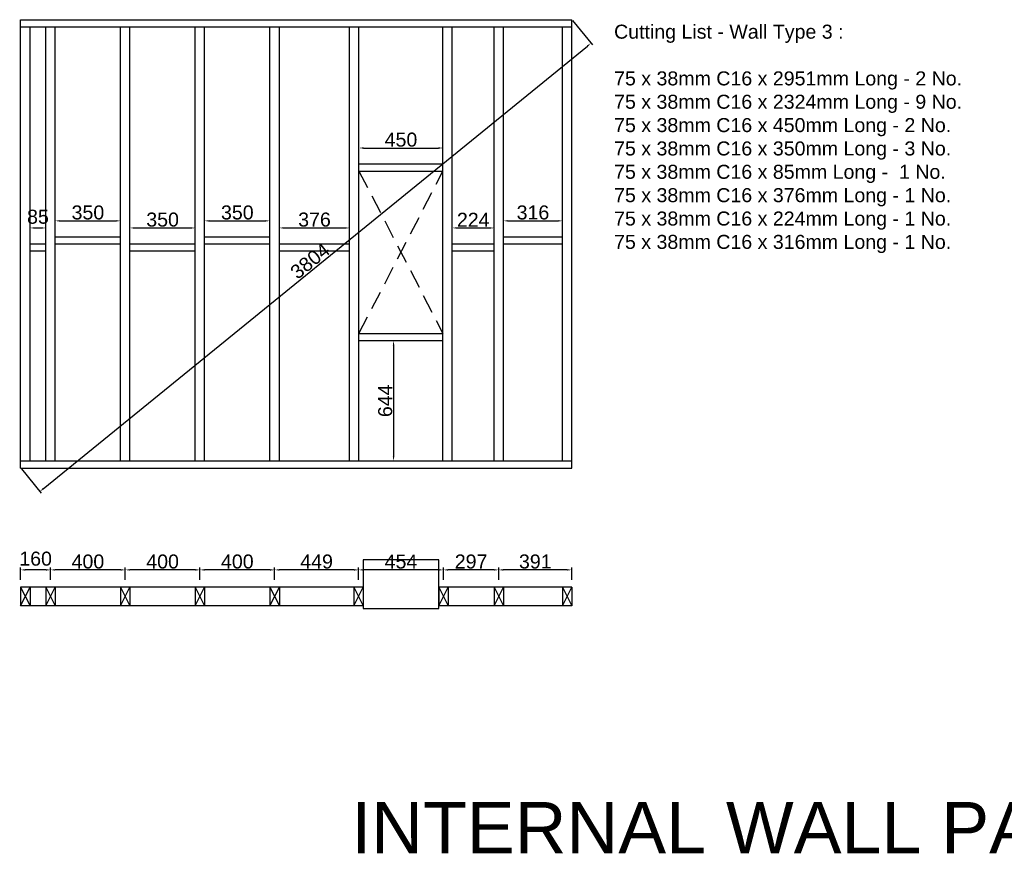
# Model space of a CAD drawing. Extents: x 333785 to 385459, y -97479 to 8502.
# Tile 15 of 89: x 358788 to 364060, y -80426 to -75958. Entities that reach past the tile are written whole.
import ezdxf

# ---------------------------------------------------------------- set-up
doc = ezdxf.new("R2010")
doc.units = 0
doc.header["$LTSCALE"] = 10
doc.linetypes.add('DASHED', pattern=[0.75, 0.5, -0.25])
doc.layers.get('0').update_dxf_attribs({"color": 1, "linetype": 'CONTINUOUS'})
doc.layers.get('DEFPOINTS').update_dxf_attribs({"linetype": 'CONTINUOUS'})
doc.layers.add('A000T600', color=6, linetype='CONTINUOUS')
doc.styles.add('ARIAL', font='arial.ttf', dxfattribs={"height": 75})
doc.dimstyles.new('AEC-A', dxfattribs={"dimscale": 50, "dimtxt": 28, "dimasz": 2.5, "dimexe": 1.25, "dimexo": 0.625, "dimtad": 1, "dimdec": 1, "dimdsep": 46, "dimtxsty": 'ARIAL', "dimcen": 2.5, "dimadec": 0, "dimazin": 0, "dimtfac": 1, "dimtdec": 0, "dimtmove": 2, "dimatfit": 3, "dimfxl": 1, "dimtolj": 1, "dimtzin": 0, "dimarcsym": 0})

# ---------------------------------------------------------------- blocks, each defined once
blk = doc.blocks.new('*D911')
at = {"layer": 'A000T600', "color": 6, "linetype": 'Continuous', "lineweight": -2, "transparency": 16777216}
for p, q in [((358978.4, -77113.8), (358978.4, -77022.5)), ((359328.4, -77113.8), (359328.4, -77022.5)), ((359002.8, -77034.7), (359303.9, -77034.7))]:
    blk.add_line(p, q, dxfattribs=at)
at = {"layer": 'A000T600', "color": 6, "transparency": 16777216}
for points in [[(359002.8, -77030.7), (359002.8, -77038.8), (358978.4, -77034.7)], [(359303.9, -77030.7), (359303.9, -77038.8), (359328.4, -77034.7)]]:
    blk.add_solid(points, dxfattribs=at)
at = {"layer": 'DEFPOINTS', "color": 0, "transparency": 16777216}
for p in [(359328.4, -77034.7), (358978.4, -77119.9), (359328.4, -77119.9)]:
    blk.add_point(p, dxfattribs=at)
at = {"layer": 'A000T600', "color": 7, "transparency": 16777216, "insert": (359153.4, -76990.3), "char_height": 75, "attachment_point": 5, "style": 'ARIAL'}
blk.add_mtext('\\A1;350', dxfattribs=at)
blk = doc.blocks.new('*D912')
at = {"layer": 'A000T600', "color": 6, "linetype": 'Continuous', "lineweight": -2, "transparency": 16777216}
for p, q in [((359378.4, -77151.8), (359378.4, -77060.5)), ((359402.8, -77072.7), (359703.9, -77072.7)), ((359728.4, -77151.8), (359728.4, -77060.5))]:
    blk.add_line(p, q, dxfattribs=at)
at = {"layer": 'A000T600', "color": 6, "transparency": 16777216}
for points in [[(359402.8, -77068.7), (359402.8, -77076.8), (359378.4, -77072.7)], [(359703.9, -77068.7), (359703.9, -77076.8), (359728.4, -77072.7)]]:
    blk.add_solid(points, dxfattribs=at)
at = {"layer": 'DEFPOINTS', "color": 0, "transparency": 16777216}
for p in [(359728.4, -77072.7), (359378.4, -77157.9), (359728.4, -77157.9)]:
    blk.add_point(p, dxfattribs=at)
at = {"layer": 'A000T600', "color": 7, "transparency": 16777216, "insert": (359553.4, -77028.3), "char_height": 75, "attachment_point": 5, "style": 'ARIAL'}
blk.add_mtext('\\A1;350', dxfattribs=at)
blk = doc.blocks.new('*D913')
at = {"layer": 'A000T600', "color": 6, "linetype": 'Continuous', "lineweight": -2, "transparency": 16777216}
for p, q in [((359778.4, -77113.8), (359778.4, -77022.5)), ((360128.4, -77113.8), (360128.4, -77022.5)), ((359802.8, -77034.7), (360103.9, -77034.7))]:
    blk.add_line(p, q, dxfattribs=at)
at = {"layer": 'A000T600', "color": 6, "transparency": 16777216}
for points in [[(359802.8, -77030.7), (359802.8, -77038.8), (359778.4, -77034.7)], [(360103.9, -77030.7), (360103.9, -77038.8), (360128.4, -77034.7)]]:
    blk.add_solid(points, dxfattribs=at)
at = {"layer": 'DEFPOINTS', "color": 0, "transparency": 16777216}
for p in [(360128.4, -77034.7), (359778.4, -77119.9), (360128.4, -77119.9)]:
    blk.add_point(p, dxfattribs=at)
at = {"layer": 'A000T600', "color": 7, "transparency": 16777216, "insert": (359953.4, -76990.3), "char_height": 75, "attachment_point": 5, "style": 'ARIAL'}
blk.add_mtext('\\A1;350', dxfattribs=at)
blk = doc.blocks.new('*D917')
at = {"layer": 'A000T600', "color": 6, "linetype": 'Continuous', "lineweight": -2, "transparency": 16777216}
for p, q in [((361378.4, -77113.8), (361378.4, -77022.5)), ((361694.4, -77113.8), (361694.4, -77022.5)), ((361402.8, -77034.7), (361669.9, -77034.7))]:
    blk.add_line(p, q, dxfattribs=at)
at = {"layer": 'A000T600', "color": 6, "transparency": 16777216}
for points in [[(361402.8, -77030.7), (361402.8, -77038.8), (361378.4, -77034.7)], [(361669.9, -77030.7), (361669.9, -77038.8), (361694.4, -77034.7)]]:
    blk.add_solid(points, dxfattribs=at)
at = {"layer": 'DEFPOINTS', "color": 0, "transparency": 16777216}
for p in [(361694.4, -77034.7), (361378.4, -77119.9), (361694.4, -77119.9)]:
    blk.add_point(p, dxfattribs=at)
at = {"layer": 'A000T600', "color": 7, "transparency": 16777216, "insert": (361536.4, -76990.3), "char_height": 75, "attachment_point": 5, "style": 'ARIAL'}
blk.add_mtext('\\A1;316', dxfattribs=at)
blk = doc.blocks.new('*D918')
at = {"layer": 'A000T600', "color": 6, "linetype": 'Continuous', "lineweight": -2, "transparency": 16777216}
for p, q in [((358843.4, -77151.8), (358843.4, -77060.5)), ((358867.8, -77072.7), (358903.9, -77072.7)), ((358928.4, -77151.8), (358928.4, -77060.5))]:
    blk.add_line(p, q, dxfattribs=at)
at = {"layer": 'A000T600', "color": 6, "transparency": 16777216}
for points in [[(358867.8, -77068.7), (358867.8, -77076.8), (358843.4, -77072.7)], [(358903.9, -77068.7), (358903.9, -77076.8), (358928.4, -77072.7)]]:
    blk.add_solid(points, dxfattribs=at)
at = {"layer": 'DEFPOINTS', "color": 0, "transparency": 16777216}
for p in [(358928.4, -77072.7), (358843.4, -77157.9), (358928.4, -77157.9)]:
    blk.add_point(p, dxfattribs=at)
at = {"layer": 'A000T600', "color": 7, "transparency": 16777216, "insert": (358885.9, -77013), "char_height": 75, "attachment_point": 5, "style": 'ARIAL'}
blk.add_mtext('\\A1;85', dxfattribs=at)
blk = doc.blocks.new('*D940')
at = {"layer": 'A000T600', "color": 6, "linetype": 'Continuous', "lineweight": -2, "transparency": 16777216}
for p, q in [((360178.4, -77151.8), (360178.4, -77060.5)), ((360202.8, -77072.7), (360530.3, -77072.7)), ((360554.7, -77151.8), (360554.7, -77060.5))]:
    blk.add_line(p, q, dxfattribs=at)
at = {"layer": 'A000T600', "color": 6, "transparency": 16777216}
for points in [[(360202.8, -77068.7), (360202.8, -77076.8), (360178.4, -77072.7)], [(360530.3, -77068.7), (360530.3, -77076.8), (360554.7, -77072.7)]]:
    blk.add_solid(points, dxfattribs=at)
at = {"layer": 'DEFPOINTS', "color": 0, "transparency": 16777216}
for p in [(360554.7, -77072.7), (360178.4, -77157.9), (360554.7, -77157.9)]:
    blk.add_point(p, dxfattribs=at)
at = {"layer": 'A000T600', "color": 7, "transparency": 16777216, "insert": (360366.6, -77028.3), "char_height": 75, "attachment_point": 5, "style": 'ARIAL'}
blk.add_mtext('\\A1;376', dxfattribs=at)
blk = doc.blocks.new('*D941')
at = {"layer": 'A000T600', "color": 6, "linetype": 'Continuous', "lineweight": -2, "transparency": 16777216}
for p, q in [((361104.7, -77151.8), (361104.7, -77060.5)), ((361129.2, -77072.7), (361303.9, -77072.7)), ((361328.4, -77151.8), (361328.4, -77060.5))]:
    blk.add_line(p, q, dxfattribs=at)
at = {"layer": 'A000T600', "color": 6, "transparency": 16777216}
for points in [[(361129.2, -77068.7), (361129.2, -77076.8), (361104.7, -77072.7)], [(361303.9, -77068.7), (361303.9, -77076.8), (361328.4, -77072.7)]]:
    blk.add_solid(points, dxfattribs=at)
at = {"layer": 'DEFPOINTS', "color": 0, "transparency": 16777216}
for p in [(361328.4, -77072.7), (361104.7, -77157.9), (361328.4, -77157.9)]:
    blk.add_point(p, dxfattribs=at)
at = {"layer": 'A000T600', "color": 7, "transparency": 16777216, "insert": (361216.6, -77029), "char_height": 75, "attachment_point": 5, "style": 'ARIAL'}
blk.add_mtext('\\A1;224', dxfattribs=at)
blk = doc.blocks.new('*D942')
at = {"layer": 'A000T600', "color": 6, "linetype": 'Continuous', "lineweight": -2, "transparency": 16777216}
for p, q in [((360604.7, -76723.8), (360604.7, -76632.5)), ((360629.2, -76644.7), (361030.3, -76644.7)), ((361054.7, -76723.8), (361054.7, -76632.5))]:
    blk.add_line(p, q, dxfattribs=at)
at = {"layer": 'A000T600', "color": 6, "transparency": 16777216}
for points in [[(360629.2, -76640.7), (360629.2, -76648.8), (360604.7, -76644.7)], [(361030.3, -76640.7), (361030.3, -76648.8), (361054.7, -76644.7)]]:
    blk.add_solid(points, dxfattribs=at)
at = {"layer": 'DEFPOINTS', "color": 0, "transparency": 16777216}
for p in [(361054.7, -76644.7), (360604.7, -76729.9), (361054.7, -76729.9)]:
    blk.add_point(p, dxfattribs=at)
at = {"layer": 'A000T600', "color": 7, "transparency": 16777216, "insert": (360829.7, -76600.3), "char_height": 75, "attachment_point": 5, "style": 'ARIAL'}
blk.add_mtext('\\A1;450', dxfattribs=at)
blk = doc.blocks.new('*D943')
at = {"layer": 'A000T600', "color": 6, "linetype": 'Continuous', "lineweight": -2, "transparency": 16777216}
for p, q in [((360610.9, -77675.9), (360802.2, -77675.9)), ((360790, -77700.3), (360790, -78295.4)), ((360610.9, -78319.9), (360802.2, -78319.9))]:
    blk.add_line(p, q, dxfattribs=at)
at = {"layer": 'A000T600', "color": 6, "transparency": 16777216}
for points in [[(360785.9, -77700.3), (360794.1, -77700.3), (360790, -77675.9)], [(360785.9, -78295.4), (360794.1, -78295.4), (360790, -78319.9)]]:
    blk.add_solid(points, dxfattribs=at)
at = {"layer": 'DEFPOINTS', "color": 0, "transparency": 16777216}
for p in [(360604.7, -77675.9), (360604.7, -78319.9), (360790, -78319.9)]:
    blk.add_point(p, dxfattribs=at)
at = {"layer": 'A000T600', "color": 7, "transparency": 16777216, "insert": (360745.6, -77997.9), "char_height": 75, "attachment_point": 5, "rotation": 90, "style": 'ARIAL'}
blk.add_mtext('\\A1;644', dxfattribs=at)
blk = doc.blocks.new('*D951')
at = {"layer": 'A000T600', "color": 6, "linetype": 'Continuous', "lineweight": -2, "transparency": 16777216}
for p, q in [((361748.2, -75962.6), (361854.4, -76093.2)), ((358914.7, -78468.3), (361827.7, -76099.1)), ((358797.2, -78362.6), (358903.4, -78493.2))]:
    blk.add_line(p, q, dxfattribs=at)
at = {"layer": 'A000T600', "color": 6, "transparency": 16777216}
for points in [[(361825.2, -76096), (361830.3, -76102.3), (361846.7, -76083.7)], [(358912.1, -78465.1), (358917.2, -78471.4), (358895.7, -78483.7)]]:
    blk.add_solid(points, dxfattribs=at)
at = {"layer": 'DEFPOINTS', "color": 0, "transparency": 16777216}
for p in [(361744.4, -75957.9), (361846.7, -76083.7), (358793.4, -78357.9)]:
    blk.add_point(p, dxfattribs=at)
at = {"layer": 'A000T600', "color": 7, "transparency": 16777216, "insert": (360343.2, -77249.2), "char_height": 75, "attachment_point": 5, "rotation": 39.1209, "style": 'ARIAL'}
blk.add_mtext('\\A1;3804', dxfattribs=at)
blk = doc.blocks.new('*D964')
at = {"layer": 'A000T600', "color": 6, "linetype": 'Continuous', "lineweight": -2, "transparency": 16777216}
for p, q in [((358793.4, -78956.8), (358793.4, -78890.8)), ((358928.9, -78903.1), (358817.8, -78903.1)), ((358953.4, -78956.8), (358953.4, -78890.8))]:
    blk.add_line(p, q, dxfattribs=at)
at = {"layer": 'A000T600', "color": 6, "transparency": 16777216}
for points in [[(358817.8, -78899), (358817.8, -78907.1), (358793.4, -78903.1)], [(358928.9, -78899), (358928.9, -78907.1), (358953.4, -78903.1)]]:
    blk.add_solid(points, dxfattribs=at)
at = {"layer": 'DEFPOINTS', "color": 0, "transparency": 16777216}
for p in [(358793.4, -78903.1), (358793.4, -78962.9), (358953.4, -78962.9)]:
    blk.add_point(p, dxfattribs=at)
at = {"layer": 'A000T600', "color": 7, "transparency": 16777216, "insert": (358873.4, -78843.4), "char_height": 75, "attachment_point": 5, "style": 'ARIAL'}
blk.add_mtext('\\A1;160', dxfattribs=at)
blk = doc.blocks.new('*D965')
at = {"layer": 'A000T600', "color": 6, "linetype": 'Continuous', "lineweight": -2, "transparency": 16777216}
for p, q in [((358953.4, -78956.8), (358953.4, -78890.8)), ((359328.9, -78903.1), (358977.8, -78903.1)), ((359353.4, -78956.8), (359353.4, -78890.8))]:
    blk.add_line(p, q, dxfattribs=at)
at = {"layer": 'A000T600', "color": 6, "transparency": 16777216}
for points in [[(358977.8, -78899), (358977.8, -78907.1), (358953.4, -78903.1)], [(359328.9, -78899), (359328.9, -78907.1), (359353.4, -78903.1)]]:
    blk.add_solid(points, dxfattribs=at)
at = {"layer": 'DEFPOINTS', "color": 0, "transparency": 16777216}
for p in [(358953.4, -78903.1), (358953.4, -78962.9), (359353.4, -78962.9)]:
    blk.add_point(p, dxfattribs=at)
at = {"layer": 'A000T600', "color": 7, "transparency": 16777216, "insert": (359153.4, -78858.7), "char_height": 75, "attachment_point": 5, "style": 'ARIAL'}
blk.add_mtext('\\A1;400', dxfattribs=at)
blk = doc.blocks.new('*D966')
at = {"layer": 'A000T600', "color": 6, "linetype": 'Continuous', "lineweight": -2, "transparency": 16777216}
for p, q in [((359353.4, -78956.8), (359353.4, -78890.8)), ((359728.9, -78903.1), (359377.8, -78903.1)), ((359753.4, -78956.8), (359753.4, -78890.8))]:
    blk.add_line(p, q, dxfattribs=at)
at = {"layer": 'A000T600', "color": 6, "transparency": 16777216}
for points in [[(359377.8, -78899), (359377.8, -78907.1), (359353.4, -78903.1)], [(359728.9, -78899), (359728.9, -78907.1), (359753.4, -78903.1)]]:
    blk.add_solid(points, dxfattribs=at)
at = {"layer": 'DEFPOINTS', "color": 0, "transparency": 16777216}
for p in [(359353.4, -78903.1), (359353.4, -78962.9), (359753.4, -78962.9)]:
    blk.add_point(p, dxfattribs=at)
at = {"layer": 'A000T600', "color": 7, "transparency": 16777216, "insert": (359553.4, -78858.7), "char_height": 75, "attachment_point": 5, "style": 'ARIAL'}
blk.add_mtext('\\A1;400', dxfattribs=at)
blk = doc.blocks.new('*D967')
at = {"layer": 'A000T600', "color": 6, "linetype": 'Continuous', "lineweight": -2, "transparency": 16777216}
for p, q in [((359753.4, -78956.8), (359753.4, -78890.8)), ((360128.9, -78903.1), (359777.8, -78903.1)), ((360153.4, -78956.8), (360153.4, -78890.8))]:
    blk.add_line(p, q, dxfattribs=at)
at = {"layer": 'A000T600', "color": 6, "transparency": 16777216}
for points in [[(359777.8, -78899), (359777.8, -78907.1), (359753.4, -78903.1)], [(360128.9, -78899), (360128.9, -78907.1), (360153.4, -78903.1)]]:
    blk.add_solid(points, dxfattribs=at)
at = {"layer": 'DEFPOINTS', "color": 0, "transparency": 16777216}
for p in [(359753.4, -78903.1), (359753.4, -78962.9), (360153.4, -78962.9)]:
    blk.add_point(p, dxfattribs=at)
at = {"layer": 'A000T600', "color": 7, "transparency": 16777216, "insert": (359953.4, -78858.7), "char_height": 75, "attachment_point": 5, "style": 'ARIAL'}
blk.add_mtext('\\A1;400', dxfattribs=at)
blk = doc.blocks.new('*D968')
at = {"layer": 'A000T600', "color": 6, "linetype": 'Continuous', "lineweight": -2, "transparency": 16777216}
for p, q in [((360153.4, -78956.8), (360153.4, -78890.8)), ((360578.2, -78903.1), (360177.8, -78903.1)), ((360602.7, -78956.8), (360602.7, -78890.8))]:
    blk.add_line(p, q, dxfattribs=at)
at = {"layer": 'A000T600', "color": 6, "transparency": 16777216}
for points in [[(360177.8, -78899), (360177.8, -78907.1), (360153.4, -78903.1)], [(360578.2, -78899), (360578.2, -78907.1), (360602.7, -78903.1)]]:
    blk.add_solid(points, dxfattribs=at)
at = {"layer": 'DEFPOINTS', "color": 0, "transparency": 16777216}
for p in [(360153.4, -78903.1), (360153.4, -78962.9), (360602.7, -78962.9)]:
    blk.add_point(p, dxfattribs=at)
at = {"layer": 'A000T600', "color": 7, "transparency": 16777216, "insert": (360378, -78858.7), "char_height": 75, "attachment_point": 5, "style": 'ARIAL'}
blk.add_mtext('\\A1;449', dxfattribs=at)
blk = doc.blocks.new('*D969')
at = {"layer": 'A000T600', "color": 6, "linetype": 'Continuous', "lineweight": -2, "transparency": 16777216}
for p, q in [((360602.7, -78956.8), (360602.7, -78890.8)), ((361032.4, -78903.1), (360627.1, -78903.1)), ((361056.8, -78956.8), (361056.8, -78890.8))]:
    blk.add_line(p, q, dxfattribs=at)
at = {"layer": 'A000T600', "color": 6, "transparency": 16777216}
for points in [[(360627.1, -78899), (360627.1, -78907.1), (360602.7, -78903.1)], [(361032.4, -78899), (361032.4, -78907.1), (361056.8, -78903.1)]]:
    blk.add_solid(points, dxfattribs=at)
at = {"layer": 'DEFPOINTS', "color": 0, "transparency": 16777216}
for p in [(360602.7, -78903.1), (360602.7, -78962.9), (361056.8, -78962.9)]:
    blk.add_point(p, dxfattribs=at)
at = {"layer": 'A000T600', "color": 7, "transparency": 16777216, "insert": (360829.7, -78858.8), "char_height": 75, "attachment_point": 5, "style": 'ARIAL'}
blk.add_mtext('\\A1;454', dxfattribs=at)
blk = doc.blocks.new('*D970')
at = {"layer": 'A000T600', "color": 6, "linetype": 'Continuous', "lineweight": -2, "transparency": 16777216}
for p, q in [((361353.4, -78956.8), (361353.4, -78890.8)), ((361719.9, -78903.1), (361377.8, -78903.1)), ((361744.4, -78956.8), (361744.4, -78890.8))]:
    blk.add_line(p, q, dxfattribs=at)
at = {"layer": 'A000T600', "color": 6, "transparency": 16777216}
for points in [[(361377.8, -78899), (361377.8, -78907.1), (361353.4, -78903.1)], [(361719.9, -78899), (361719.9, -78907.1), (361744.4, -78903.1)]]:
    blk.add_solid(points, dxfattribs=at)
at = {"layer": 'DEFPOINTS', "color": 0, "transparency": 16777216}
for p in [(361353.4, -78903.1), (361353.4, -78962.9), (361744.4, -78962.9)]:
    blk.add_point(p, dxfattribs=at)
at = {"layer": 'A000T600', "color": 7, "transparency": 16777216, "insert": (361548.9, -78858.6), "char_height": 75, "attachment_point": 5, "style": 'ARIAL'}
blk.add_mtext('\\A1;391', dxfattribs=at)
blk = doc.blocks.new('*D971')
at = {"layer": 'A000T600', "color": 6, "linetype": 'Continuous', "lineweight": -2, "transparency": 16777216}
for p, q in [((361056.8, -78956.8), (361056.8, -78890.8)), ((361328.9, -78903.1), (361081.3, -78903.1)), ((361353.4, -78956.8), (361353.4, -78890.8))]:
    blk.add_line(p, q, dxfattribs=at)
at = {"layer": 'A000T600', "color": 6, "transparency": 16777216}
for points in [[(361081.3, -78899), (361081.3, -78907.1), (361056.8, -78903.1)], [(361328.9, -78899), (361328.9, -78907.1), (361353.4, -78903.1)]]:
    blk.add_solid(points, dxfattribs=at)
at = {"layer": 'DEFPOINTS', "color": 0, "transparency": 16777216}
for p in [(361056.8, -78903.1), (361056.8, -78962.9), (361353.4, -78962.9)]:
    blk.add_point(p, dxfattribs=at)
at = {"layer": 'A000T600', "color": 7, "transparency": 16777216, "insert": (361205.1, -78858.7), "char_height": 75, "attachment_point": 5, "style": 'ARIAL'}
blk.add_mtext('\\A1;297', dxfattribs=at)

msp = doc.modelspace()

# ---------------------------------------------------------------- linework, layer by layer
for p, q in [((361031.8, -78849), (360627.7, -78849)), ((360627.7, -78849), (360627.7, -78995.5)), ((361031.8, -79110.5), (361031.8, -78849)), ((360627.7, -79095.5), (360627.7, -79110.5)), ((360627.7, -79110.5), (361031.8, -79110.5))]:
    msp.add_line(p, q)
at = {"layer": 'A000T600', "color": 7}
for p, q in [((358793.4, -75957.9), (361744.4, -75957.9)), ((358793.4, -78357.9), (358793.4, -75957.9)), ((361744.4, -78357.9), (361744.4, -75957.9)), ((360604.7, -76767.9), (361054.7, -76767.9)), ((360604.7, -77637.9), (360604.7, -76767.9)), ((361054.7, -77637.9), (361054.7, -76767.9)), ((360604.7, -77637.9), (361054.7, -77637.9)), ((358793.4, -78357.9), (361744.4, -78357.9)), ((358793.4, -78995.5), (358793.4, -79095.5)), ((358843.4, -78995.5), (358793.4, -78995.5)), ((358793.4, -78995.5), (358793.4, -79095.5)), ((358843.4, -78995.5), (358843.4, -79095.5)), ((358928.4, -78995.5), (358928.4, -79095.5)), ((358978.4, -78995.5), (358928.4, -78995.5)), ((358978.4, -78995.5), (358978.4, -79095.5)), ((359328.4, -78995.5), (359328.4, -79095.5)), ((359378.4, -78995.5), (359328.4, -78995.5)), ((359378.4, -78995.5), (359378.4, -79095.5)), ((359728.4, -78995.5), (359728.4, -79095.5)), ((359778.4, -78995.5), (359728.4, -78995.5)), ((359778.4, -78995.5), (359778.4, -79095.5)), ((360128.4, -78995.5), (360128.4, -79095.5)), ((360178.4, -78995.5), (360128.4, -78995.5)), ((360178.4, -78995.5), (360178.4, -79095.5)), ((360577.7, -78995.5), (360577.7, -79095.5)), ((360627.7, -78995.5), (360577.7, -78995.5)), ((360627.7, -78995.5), (360627.7, -79095.5)), ((361031.8, -78995.5), (361031.8, -79095.5)), ((361081.8, -78995.5), (361031.8, -78995.5)), ((361081.8, -78995.5), (361081.8, -79095.5)), ((361328.4, -78995.5), (361328.4, -79095.5)), ((361378.4, -78995.5), (361328.4, -78995.5)), ((361378.4, -78995.5), (361378.4, -79095.5)), ((361694.4, -78995.5), (361694.4, -79095.5)), ((361744.4, -78995.5), (361694.4, -78995.5)), ((361744.4, -78995.5), (361744.4, -79095.5)), ((361744.4, -79045.5), (361744.4, -79095.5)), ((358843.4, -79095.5), (358793.4, -79095.5)), ((358978.4, -79095.5), (358928.4, -79095.5)), ((359378.4, -79095.5), (359328.4, -79095.5)), ((359778.4, -79095.5), (359728.4, -79095.5)), ((360178.4, -79095.5), (360128.4, -79095.5)), ((360627.7, -79095.5), (360577.7, -79095.5)), ((361081.8, -79095.5), (361031.8, -79095.5)), ((361378.4, -79095.5), (361328.4, -79095.5)), ((361744.4, -79095.5), (361694.4, -79095.5))]:
    msp.add_line(p, q, dxfattribs=at)
at = {"layer": 'A000T600', "color": 1}
for p, q in [((358793.4, -75995.9), (361744.4, -75995.9)), ((358843.4, -78319.9), (358843.4, -75995.9)), ((358928.4, -78319.9), (358928.4, -75995.9)), ((358978.4, -78319.9), (358978.4, -75995.9)), ((359328.4, -78319.9), (359328.4, -75995.9)), ((359378.4, -78319.9), (359378.4, -75995.9)), ((359728.4, -78319.9), (359728.4, -75995.9)), ((359778.4, -78319.9), (359778.4, -75995.9)), ((360128.4, -78319.9), (360128.4, -75995.9)), ((360178.4, -78319.9), (360178.4, -75995.9)), ((360554.7, -78319.9), (360554.7, -75995.9)), ((360604.7, -76767.9), (360604.7, -75995.9)), ((361054.7, -76767.9), (361054.7, -75995.9)), ((361104.7, -78319.9), (361104.7, -75995.9)), ((361328.4, -78319.9), (361328.4, -75995.9)), ((361378.4, -78319.9), (361378.4, -75995.9)), ((361694.4, -78319.9), (361694.4, -75995.9)), ((360604.7, -76729.9), (361054.7, -76729.9)), ((358978.4, -77119.9), (359328.4, -77119.9)), ((359778.4, -77119.9), (360128.4, -77119.9)), ((361378.4, -77119.9), (361694.4, -77119.9)), ((358843.4, -77157.9), (358928.4, -77157.9)), ((358978.4, -77157.9), (359328.4, -77157.9)), ((359378.4, -77157.9), (359728.4, -77157.9)), ((359778.4, -77157.9), (360128.4, -77157.9)), ((360178.4, -77157.9), (360554.7, -77157.9)), ((361104.7, -77157.9), (361328.4, -77157.9)), ((361378.4, -77157.9), (361694.4, -77157.9)), ((358843.4, -77195.9), (358928.4, -77195.9)), ((359378.4, -77195.9), (359728.4, -77195.9)), ((360178.4, -77195.9), (360554.7, -77195.9)), ((361104.7, -77195.9), (361328.4, -77195.9)), ((360604.7, -78319.9), (360604.7, -77637.9)), ((361054.7, -78319.9), (361054.7, -77637.9)), ((360604.7, -77675.9), (361054.7, -77675.9)), ((358793.4, -78319.9), (361744.4, -78319.9)), ((358928.4, -78995.5), (358843.4, -78995.5)), ((359328.4, -78995.5), (358978.4, -78995.5)), ((359728.4, -78995.5), (359378.4, -78995.5)), ((360128.4, -78995.5), (359778.4, -78995.5)), ((360577.7, -78995.5), (360178.4, -78995.5)), ((360627.7, -78995.5), (360578.4, -78995.5)), ((361328.4, -78995.5), (361031.8, -78995.5)), ((361728.4, -78995.5), (361378.4, -78995.5)), ((358928.4, -79095.5), (358843.4, -79095.5)), ((359328.4, -79095.5), (358978.4, -79095.5)), ((359728.4, -79095.5), (359378.4, -79095.5)), ((360128.4, -79095.5), (359778.4, -79095.5)), ((360577.7, -79095.5), (360178.4, -79095.5)), ((360627.7, -79095.5), (360578.4, -79095.5)), ((361328.4, -79095.5), (361031.8, -79095.5)), ((361728.4, -79095.5), (361378.4, -79095.5))]:
    msp.add_line(p, q, dxfattribs=at)
at = {"layer": 'A000T600', "color": 8, "linetype": 'DASHED', "ltscale": 20}
for p, q in [((360604.7, -76767.9), (361054.7, -77637.9)), ((360604.7, -77637.9), (361054.7, -76767.9))]:
    msp.add_line(p, q, dxfattribs=at)
at = {"layer": 'A000T600', "color": 6}
for p, q in [((358793.4, -78995.5), (358843.4, -79095.5)), ((358793.4, -79095.5), (358843.4, -78995.5)), ((358928.4, -78995.5), (358978.4, -79095.5)), ((358928.4, -79095.5), (358978.4, -78995.5)), ((359328.4, -78995.5), (359378.4, -79095.5)), ((359328.4, -79095.5), (359378.4, -78995.5)), ((359728.4, -78995.5), (359778.4, -79095.5)), ((359728.4, -79095.5), (359778.4, -78995.5)), ((360128.4, -78995.5), (360178.4, -79095.5)), ((360128.4, -79095.5), (360178.4, -78995.5)), ((360577.7, -78995.5), (360627.7, -79095.5)), ((360577.7, -79095.5), (360627.7, -78995.5)), ((361031.8, -78995.5), (361081.8, -79095.5)), ((361031.8, -79095.5), (361081.8, -78995.5)), ((361328.4, -78995.5), (361378.4, -79095.5)), ((361328.4, -79095.5), (361378.4, -78995.5)), ((361694.4, -78995.5), (361744.4, -79095.5)), ((361694.4, -79095.5), (361744.4, -78995.5))]:
    msp.add_line(p, q, dxfattribs=at)

# ---------------------------------------------------------------- texts
at = {"color": 7, "ltscale": 2.25, "attachment_point": 1, "style": 'ARIAL'}
for s, width, insert, char_height in [('Cutting List - Wall Type 3 :\\P\\P75 x 38mm C16 x 2951mm Long - 2 No.\\P75 x 38mm C16 x 2324mm Long - 9 No.\\P75 x 38mm C16 x 450mm Long - 2 No.\\P75 x 38mm C16 x 350mm Long - 3 No.\\P75 x 38mm C16 x 85mm Long -  1 No.\\P75 x 38mm C16 x 376mm Long - 1 No.\\P75 x 38mm C16 x 224mm Long - 1 No.\\P75 x 38mm C16 x 316mm Long - 1 No.', 2398.315, (361970.8, -75984.5), 75), ('INTERNAL WALL PANEL DETAILS', 9229.289, (360563.5, -80145.7), 275)]:
    msp.add_mtext_dynamic_manual_height_columns(s, width=width, gutter_width=375, heights=[0], dxfattribs=dict(at, insert=insert, char_height=char_height))

# ---------------------------------------------------------------- dimensions: what is measured, and where the dimension line sits
at = {"layer": 'A000T600', "color": 3}
dim = msp.add_aligned_dim(p1=(358793.4, -78357.9), p2=(361744.4, -75957.9), distance=-162.2, dimstyle='AEC-A', override={"dimscale": 9.779315, "dimtxt": 200, "dimdec": 0, "dimclrd": 6, "dimclre": 6, "dimclrt": 7, "dimfxl": 1.25}, dxfattribs=at)
dim.commit()
dim.dimension.update_dxf_attribs({"geometry": '*D951', "text_midpoint": (360343.2, -77249.2)})
for base, p1, p2, picture, middle in [((361054.7, -76644.7), (360604.7, -76729.9), (361054.7, -76729.9), '*D942', (360829.7, -76600.3)), ((358928.4, -77072.7), (358843.4, -77157.9), (358928.4, -77157.9), '*D918', (358885.9, -77013)), ((359328.4, -77034.7), (358978.4, -77119.9), (359328.4, -77119.9), '*D911', (359153.4, -76990.3)), ((360128.4, -77034.7), (359778.4, -77119.9), (360128.4, -77119.9), '*D913', (359953.4, -76990.3)), ((361694.4, -77034.7), (361378.4, -77119.9), (361694.4, -77119.9), '*D917', (361536.4, -76990.3)), ((359728.4, -77072.7), (359378.4, -77157.9), (359728.4, -77157.9), '*D912', (359553.4, -77028.3)), ((360554.7, -77072.7), (360178.4, -77157.9), (360554.7, -77157.9), '*D940', (360366.6, -77028.3)), ((361328.4, -77072.7), (361104.7, -77157.9), (361328.4, -77157.9), '*D941', (361216.6, -77029)), ((358793.4, -78903.1), (358953.4, -78962.9), (358793.4, -78962.9), '*D964', (358873.4, -78843.4)), ((358953.4, -78903.1), (359353.4, -78962.9), (358953.4, -78962.9), '*D965', (359153.4, -78858.7)), ((359353.4, -78903.1), (359753.4, -78962.9), (359353.4, -78962.9), '*D966', (359553.4, -78858.7)), ((359753.4, -78903.1), (360153.4, -78962.9), (359753.4, -78962.9), '*D967', (359953.4, -78858.7)), ((360153.4, -78903.1), (360602.7, -78962.9), (360153.4, -78962.9), '*D968', (360378, -78858.7)), ((360602.7, -78903.1), (361056.8, -78962.9), (360602.7, -78962.9), '*D969', (360829.7, -78858.8)), ((361056.8, -78903.1), (361353.4, -78962.9), (361056.8, -78962.9), '*D971', (361205.1, -78858.7)), ((361353.4, -78903.1), (361744.4, -78962.9), (361353.4, -78962.9), '*D970', (361548.9, -78858.6))]:
    dim = msp.add_linear_dim(base=base, p1=p1, p2=p2, dimstyle='AEC-A', override={"dimscale": 9.779315, "dimtxt": 200, "dimdec": 0, "dimclrd": 6, "dimclre": 6, "dimclrt": 7, "dimfxl": 1.25}, dxfattribs=at)
    dim.commit()
    dim.dimension.update_dxf_attribs({"geometry": picture, "text_midpoint": middle})
dim = msp.add_linear_dim(base=(360790, -78319.9), p1=(360604.7, -77675.9), p2=(360604.7, -78319.9), angle=90, dimstyle='AEC-A', override={"dimscale": 9.779315, "dimtxt": 200, "dimdec": 0, "dimclrd": 6, "dimclre": 6, "dimclrt": 7, "dimfxl": 1.25}, dxfattribs=at)
dim.commit()
dim.dimension.update_dxf_attribs({"geometry": '*D943', "text_midpoint": (360745.6, -77997.9)})

doc.saveas('drawing.dxf')
